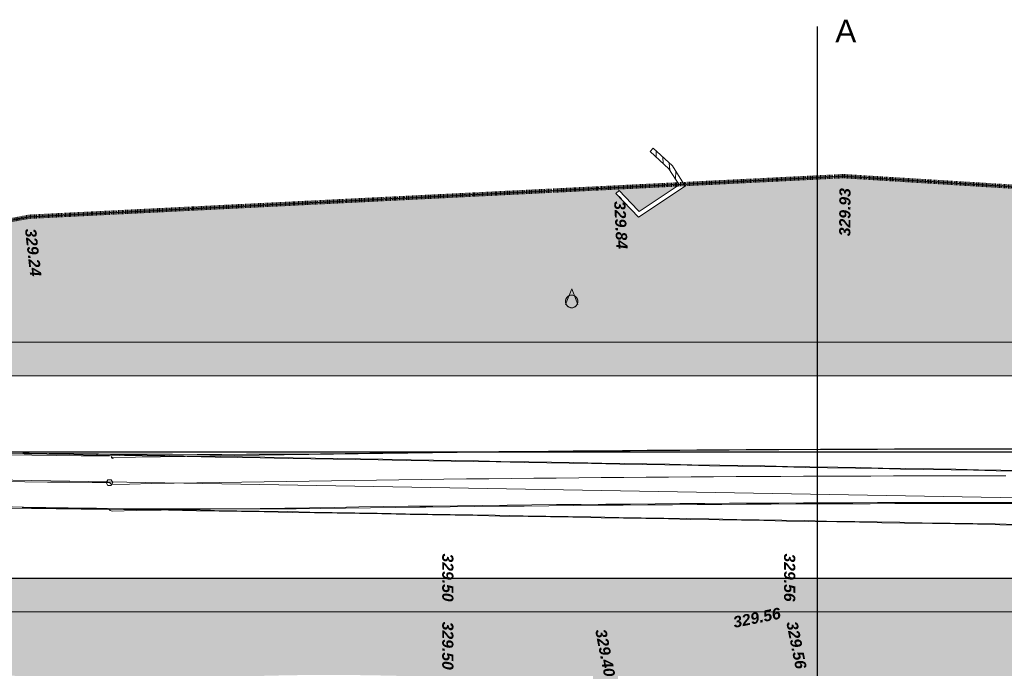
# Model space of a CAD drawing. Header units: centimetres. Extents: x -11246 to 29725, y -11714 to 13666.
# Tile 24 of 79: x 8551 to 8989, y 2563 to 2852. Entities that reach past the tile are written whole.
import ezdxf
from ezdxf.enums import TextEntityAlignment as Align

# ---------------------------------------------------------------- set-up
doc = ezdxf.new("R2010")
doc.units = ezdxf.units.CM
doc.linetypes.add('Centre 2', pattern=[0.03175, 0.006350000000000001, -0.0047625, 0.015875, -0.0047625])
doc.linetypes.add('IMPORT-BORDCHAUSSEE', pattern=[0])
for name, color, linetype, lineweight in [('0- Cloture', 7, 'Continuous', 5), ('Caches des symboles', 7, 'Continuous', 5), ('COV_EPURES', 7, 'Continuous', 5), ('Surface Projet - Textes - Altitudes', 175, 'Continuous', 0)]:
    doc.layers.add(name, color=color, linetype=linetype, lineweight=lineweight)
doc.layers.add('0- Coupes', color=7, linetype='Continuous')
doc.layers.add('0- nouvelle giration', color=7, linetype='Continuous')
for name, color, linetype, lineweight, true_color in [('0- Piste', 5, 'Continuous', 5, 0x0000ff), ('CADASTRE', 190, 'IMPORT-BORDCHAUSSEE', 5, 0x7f00ff), ('INACTIF', 4, 'Continuous', 5, 0x00ffff), ('MUR', 7, 'Continuous', 5, 0x7f3f00), ('POLYGO', 7, 'Continuous', 5, 0xa50000), ('VERDI_CLOTURE LIMITE DE PROPRIETE', 1, 'Continuous', 5, 0xff0000)]:
    doc.layers.add(name, color=color, linetype=linetype, lineweight=lineweight, true_color=true_color)
doc.styles.add('Altitude Surfaces projet', font='arialbi.ttf', dxfattribs={"height": 0.5})
doc.styles.add('CoteTitreD', font='arial.ttf', dxfattribs={"height": 0.0017})

# ---------------------------------------------------------------- blocks, each defined once
blk = doc.blocks.new('APS_VERDI_PLAN MASSE_V2_REVIT_dwg_zs_cache-14888824-RDC Bâtiment 500')
at = {"layer": 'Caches des symboles', "flags": 128}
blk.add_lwpolyline([(-97.87826604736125, 0.01486702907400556), (-97.97961916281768, -0.02711851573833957), (-98.05719005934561, -0.1046942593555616), (-98.09916927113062, -0.2060499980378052), (-98.09916927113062, -0.3157552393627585), (-98.05718029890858, -0.4171083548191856), (-97.97960455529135, -0.4946792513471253), (-97.8782488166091, -0.5366584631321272), (-97.76854357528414, -0.5366584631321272), (-97.66719045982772, -0.4946694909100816), (-97.58961956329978, -0.4170937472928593), (-97.54764035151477, -0.3157380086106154), (-97.54764035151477, -0.2060327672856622), (-97.58962932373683, -0.1046796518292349), (-97.66720506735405, -0.0271087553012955), (-97.7685608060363, 0.01487045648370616), (-97.87826604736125, 0.01487045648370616)], dxfattribs=at)
blk = doc.blocks.new('APS_VERDI_PLAN MASSE_V2_REVIT_dwg_4-14888825-RDC Bâtiment 500')
at = {"layer": 'INACTIF'}
blk.add_circle((-97.82340481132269, -0.2608940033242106), 0.2811652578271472, dxfattribs=at)
at = {"layer": 'POLYGO', "flags": 128}
blk.add_lwpolyline([(-98.10456567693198, -0.4014854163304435), (-97.82342237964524, 0.3014365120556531), (-97.54223516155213, -0.4014678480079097)], dxfattribs=at)
blk.add_blockref('APS_VERDI_PLAN MASSE_V2_REVIT_dwg_zs_cache-14888824-RDC Bâtiment 500', (0, 0))
blk = doc.blocks.new('A$Cd462aaf2')
at = {"layer": 'Surface Projet - Textes - Altitudes', "color": 94, "style": 'Altitude Surfaces projet'}
for s, rotation, p in [('329.93', 89.72691533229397, (-85.67199436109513, 2.640866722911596, -329.962915)), ('329.84', 272.8202669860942, (-95.68560578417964, 4.203620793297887, -329.962915)), ('329.24', 276.4263429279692, (-121.9052920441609, 2.981003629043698, -329.962915)), ('329.56', 11.37879138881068, (-90.63068414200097, -14.53158417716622, -329.962915)), ('329.50', 270.0005889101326, (-103.335169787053, -14.50235146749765, -329.962915)), ('329.40', 280.9916377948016, (-96.53260166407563, -14.83840268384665, -329.962915)), ('329.56', 281.377806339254, (-88.02892984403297, -14.4925042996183, -329.962915))]:
    blk.add_text(s, height=0.5, rotation=rotation, dxfattribs=at).set_placement(p, align=Align.MIDDLE_LEFT)
at = {"layer": 'Surface Projet - Textes - Altitudes', "color": 251, "style": 'Altitude Surfaces projet'}
for s, rotation, p in [('329.50', 270.0005889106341, (-103.3352009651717, -11.46901813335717, -329.962915)), ('329.56', 270.0009444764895, (-88.1226788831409, -11.46850582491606, -329.962915))]:
    blk.add_text(s, height=0.5, rotation=rotation, dxfattribs=at).set_placement(p, align=Align.MIDDLE_LEFT)

msp = doc.modelspace()

# ---------------------------------------------------------------- hatches: boundary and pattern name
at = {"lineweight": 5, "true_color": 0xcccccc}
msp.add_hatch(color=254, dxfattribs=at).paths.add_polyline_path([(9298.480891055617, 2588.361415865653), (9298.459360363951, 2603.361474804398), (8362.47535790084, 2603.361474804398), (8362.47535790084, 2693.359042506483), (9672.301703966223, 2693.358846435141), (9672.301771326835, 2603.361474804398), (9672.301690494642, 2588.361474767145), (9686.525344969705, 2588.361592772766), (9686.525344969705, 2708.229696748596), (8347.475355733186, 2708.359044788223), (8347.475355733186, 2588.361474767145), (9268.465956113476, 2588.361415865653)])
at = {"layer": '0- nouvelle giration', "true_color": 0xafd9aa}
h = msp.add_hatch(dxfattribs=at)
h.set_pattern_fill('ANSI37', color=9, scale=0.1)
h.set_pattern_definition([(45, (7774.858025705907, 2729.025990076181), (-0.2245064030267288, 0.2245064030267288), []), (135, (7774.858025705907, 2729.025990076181), (-0.2245064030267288, -0.2245064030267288), [])])
edge = h.paths.add_edge_path(flags=17)
edge.add_line((9243.541984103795, 2448.575064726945), (9243.40936045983, 2448.575064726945))
edge.add_line((9243.409360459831, 2448.575064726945), (9243.409360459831, 2452.283300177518))
edge.add_line((9243.409360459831, 2452.283300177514), (9213.88490920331, 2450.319600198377))
edge.add_line((9213.88490920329, 2450.319600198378), (9188.199382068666, 2448.577846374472))
edge.add_line((9188.199382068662, 2448.577846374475), (9189.171287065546, 2392.507545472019))
edge.add_line((9189.171287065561, 2392.507545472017), (9220.308062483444, 2392.507545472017))
edge.add_arc((9166.299928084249, 2447.735808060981), 77.24661526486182, 314.3600549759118, 360.6225102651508)
h.paths.add_polyline_path([(9193.580794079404, 2588.361280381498), (9151.378858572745, 2588.361280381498), (9151.378858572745, 2560.28840158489), (9193.580794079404, 2560.28840158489)], flags=17)
h.paths.add_polyline_path([(9211.565366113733, 2588.335298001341), (9298.470123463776, 2588.361415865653), (9298.470123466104, 2452.28840158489), (9279.95936045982, 2452.28840158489), (9279.95936045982, 2560.288401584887), (9211.565366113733, 2560.288401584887)], flags=17)
edge = h.paths.add_edge_path(flags=16)
edge.add_spline(control_points=[(8483.632647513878, 2491.67289582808), (8473.235455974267, 2509.790014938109), (8456.332076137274, 2536.759151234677), (8501.192993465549, 2563.081145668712), (8555.306705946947, 2558.802920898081), (8633.999584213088, 2558.5127796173), (8681.886392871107, 2561.543572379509), (8812.049566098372, 2556.799721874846), (8874.001381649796, 2556.759045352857), (8932.404749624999, 2532.393299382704), (8971.817682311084, 2508.735971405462), (8983.22668707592, 2487.830262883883), (8942.802987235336, 2467.393434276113), (8888.85969198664, 2450.106303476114), (8803.022821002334, 2466.397784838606), (8701.195636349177, 2474.157004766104), (8620.772392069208, 2421.262112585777), (8598.904410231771, 2381.188325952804), (8525.966500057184, 2426.863026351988), (8500.193926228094, 2466.884949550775), (8483.632647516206, 2491.672895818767)], knot_values=[0, 0, 0, 0, 5.205560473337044, 7.910229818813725, 14.48822040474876, 21.74002758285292, 32.11331442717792, 40.52655407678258, 55.68898524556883, 57.31771972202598, 57.31771972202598, 57.31771972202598, 61.13791678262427, 67.88166498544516, 74.41698641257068, 84.72255769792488, 90.46429874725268, 100.3930231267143, 105.7115883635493, 114.635439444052, 114.635439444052, 114.635439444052, 114.635439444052], degree=3, periodic=0)
edge = h.paths.add_edge_path()
edge.add_line((9095.449360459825, 2560.28840158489), (9095.449360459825, 2588.361280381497))
edge.add_line((9095.449360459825, 2588.361280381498), (8363.633069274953, 2588.361280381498))
edge.add_line((8363.633069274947, 2588.361280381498), (8347.475355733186, 2588.361474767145))
edge.add_line((8347.475355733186, 2588.361474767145), (8347.475355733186, 2708.359044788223))
edge.add_line((8347.475355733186, 2708.359044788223), (9687.301690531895, 2708.359044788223))
edge.add_line((9687.301690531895, 2708.359044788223), (9687.301690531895, 2588.361474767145))
edge.add_line((9687.301690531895, 2588.361474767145), (9672.301690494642, 2588.361474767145))
edge.add_line((9672.301690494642, 2588.361474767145), (9658.589167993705, 2570.444838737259))
edge.add_line((9658.589167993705, 2570.444838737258), (9644.323773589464, 2552.986205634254))
edge.add_line((9644.32377358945, 2552.986205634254), (9655.603645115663, 2518.865190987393))
edge.add_line((9655.603645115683, 2518.865190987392), (9643.346678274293, 2506.622590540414))
edge.add_line((9643.346678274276, 2506.622590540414), (9643.492493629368, 2506.475748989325))
edge.add_line((9643.492493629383, 2506.475748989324), (9634.972421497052, 2498.025401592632))
edge.add_line((9634.972421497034, 2498.025401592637), (9630.388485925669, 2493.679586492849))
edge.add_line((9630.38848592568, 2493.679586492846), (9513.690875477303, 2377.118757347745))
edge.add_line((9513.690875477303, 2377.118757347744), (9478.724369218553, 2387.949529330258))
edge.add_line((9478.724369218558, 2387.949529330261), (9431.822338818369, 2350.272075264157))
edge.add_line((9431.822338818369, 2350.272075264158), (9458.615029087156, 2308.056536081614))
edge.add_line((9458.61502908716, 2308.056536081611), (9374.183950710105, 2254.471155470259))
edge.add_line((9374.183950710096, 2254.471155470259), (9347.391260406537, 2296.68669463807))
edge.add_arc((9428.47269727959, 2284.534754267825), 81.9870054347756, 171.4763356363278, 199.4457140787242)
edge.add_line((9351.162448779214, 2257.240166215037), (9367.344637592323, 2226.770960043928))
edge.add_line((9367.344637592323, 2226.770960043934), (9368.115147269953, 2224.69578930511))
edge.add_line((9368.115147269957, 2224.695789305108), (9365.54978447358, 2216.76201817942))
edge.add_line((9365.54978447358, 2216.762018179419), (9377.586604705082, 2224.953351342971))
edge.add_line((9377.58660470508, 2224.953351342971), (9416.246410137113, 2253.290684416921))
edge.add_line((9416.246410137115, 2253.290684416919), (9472.805550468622, 2295.488294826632))
edge.add_line((9472.80555046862, 2295.488294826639), (9652.548377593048, 2490.212500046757))
edge.add_line((9652.548377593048, 2490.212500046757), (9772.297248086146, 2724.025990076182))
edge.add_line((9772.297248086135, 2724.025990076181), (9769.858025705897, 2724.025990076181))
edge.add_line((9769.858025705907, 2724.025990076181), (9769.858025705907, 2729.33575341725))
edge.add_line((9769.858025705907, 2729.335753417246), (8917.499999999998, 2782.141607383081))
edge.add_line((8917.5, 2782.141607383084), (8846.581691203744, 2778.610687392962))
edge.add_line((8846.581691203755, 2778.61068739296), (8847.143454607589, 2777.728416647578))
edge.add_line((8847.143454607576, 2777.72841664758), (8826.388776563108, 2763.853199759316))
edge.add_line((8826.388776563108, 2763.853199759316), (8816.320117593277, 2774.427530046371))
edge.add_line((8816.320117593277, 2774.427530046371), (8817.768253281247, 2775.806444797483))
edge.add_line((8817.768253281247, 2775.806444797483), (8826.056995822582, 2767.075139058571))
edge.add_line((8826.056995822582, 2767.075139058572), (8826.676454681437, 2766.450852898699))
edge.add_line((8826.676454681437, 2766.450852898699), (8844.406436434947, 2778.303956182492))
edge.add_line((8844.406436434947, 2778.303956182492), (8844.283974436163, 2778.496287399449))
edge.add_line((8844.28397443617, 2778.496287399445), (8555.308811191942, 2764.108632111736))
edge.add_line((8555.308811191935, 2764.10863211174), (8297.070262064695, 2716.719722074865))
edge.add_line((8297.070262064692, 2716.719722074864), (8324.772857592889, 2641.266600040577))
edge.add_line((8324.772857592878, 2641.266600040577), (8337.47535573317, 2606.411933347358))
edge.add_line((8337.475355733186, 2606.411933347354), (8350.406495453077, 2571.354894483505))
edge.add_line((8350.406495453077, 2571.354894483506), (8664.084877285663, 2275.907480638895))
edge.add_line((8664.084877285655, 2275.907480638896), (9049.047734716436, 2275.997771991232))
edge.add_line((9049.047734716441, 2275.997771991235), (9270.191889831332, 2151.868776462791))
edge.add_line((9270.19188983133, 2151.86877646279), (9236.408393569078, 2180.538972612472))
edge.add_line((9236.408393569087, 2180.538972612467), (9193.748125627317, 2216.742396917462))
edge.add_line((9193.748125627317, 2216.742396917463), (9118.340399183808, 2282.04746332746))
edge.add_line((9118.340399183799, 2282.047463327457), (9095.693738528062, 2300.976888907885))
edge.add_arc((9063.441920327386, 2254.089138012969), 56.90905869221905, 55.47779666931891, 90.22136055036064)
edge.add_line((9063.222054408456, 2310.997771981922), (9039.047734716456, 2285.997771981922))
edge.add_line((9039.047734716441, 2285.997771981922), (8989.047734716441, 2285.997771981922))
edge.add_line((8989.047734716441, 2285.997771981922), (8939.047734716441, 2285.997771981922))
edge.add_line((8939.047734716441, 2285.997771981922), (8889.047734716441, 2285.997771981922))
edge.add_line((8889.047734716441, 2285.997771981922), (8839.047734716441, 2285.997771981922))
edge.add_line((8839.047734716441, 2285.997771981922), (8789.047734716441, 2285.997771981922))
edge.add_line((8789.047734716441, 2285.997771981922), (8697.131973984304, 2285.997771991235))
edge.add_arc((8697.131973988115, 2335.997771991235), 50.00000000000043, 180.0000000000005, 269.9999999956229, ccw=False)
edge.add_line((8647.131973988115, 2335.997771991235), (8647.131973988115, 2376.370312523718))
edge.add_arc((8697.131973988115, 2376.370312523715), 50.00000000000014, 89.99999999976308, 179.9999999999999, ccw=False)
edge.add_line((8697.131973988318, 2426.370312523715), (8744.051902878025, 2426.370312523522))
edge.add_line((8744.05190287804, 2426.370312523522), (8763.955957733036, 2441.497394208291))
edge.add_line((8763.955957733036, 2441.497394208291), (8763.971094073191, 2441.477477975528))
edge.add_line((8763.971094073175, 2441.477477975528), (8775.469567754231, 2426.347907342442))
edge.add_line((8775.469567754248, 2426.347907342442), (8795.373622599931, 2441.474989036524))
edge.add_line((8795.373622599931, 2441.474989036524), (8806.868616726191, 2426.349996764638))
edge.add_line((8806.868616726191, 2426.349996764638), (8826.77267157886, 2441.47707845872))
edge.add_line((8826.77267157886, 2441.47707845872), (8838.255186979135, 2426.36850556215))
edge.add_line((8838.255186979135, 2426.36850556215), (8858.159241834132, 2441.495587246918))
edge.add_line((8858.159241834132, 2441.495587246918), (8869.6668274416, 2426.354027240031))
edge.add_line((8869.6668274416, 2426.354027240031), (8889.570882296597, 2441.4811089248))
edge.add_line((8889.570882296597, 2441.4811089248), (8901.052935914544, 2426.373143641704))
edge.add_line((8901.052935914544, 2426.373143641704), (8920.956990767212, 2441.500225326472))
edge.add_line((8920.956990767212, 2441.500225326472), (8932.357336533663, 2426.499770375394))
edge.add_line((8932.357336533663, 2426.499770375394), (8952.261391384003, 2441.626852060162))
edge.add_line((8952.261391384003, 2441.626852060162), (8963.87507857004, 2426.345684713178))
edge.add_line((8963.87507857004, 2426.345684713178), (8983.779133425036, 2441.472766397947))
edge.add_line((8983.779133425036, 2441.472766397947), (8995.218330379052, 2426.499770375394))
edge.add_line((8995.218330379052, 2426.499770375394), (9015.122385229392, 2441.626852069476))
edge.add_line((9015.122385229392, 2441.626852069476), (9026.734383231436, 2426.347907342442))
edge.add_line((9026.734383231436, 2426.347907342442), (9053.01733016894, 2446.322947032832))
edge.add_line((9053.017330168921, 2446.322947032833), (9083.277035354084, 2406.507545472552))
edge.add_line((9083.277035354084, 2406.507545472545), (9093.917035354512, 2392.507545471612))
edge.add_line((9093.917035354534, 2392.507545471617), (9145.20731835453, 2392.507545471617))
edge.add_line((9145.207318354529, 2392.507545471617), (9145.207318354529, 2445.662524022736))
edge.add_line((9145.207318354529, 2445.662524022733), (9095.449360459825, 2442.288401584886))
edge.add_line((9095.449360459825, 2442.28840158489), (9095.449360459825, 2560.288401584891))
at = {"layer": 'MUR'}
h = msp.add_hatch(dxfattribs=at)
h.set_pattern_fill('FP_1', color=256, scale=10, style=0, pattern_type=2)
h.set_pattern_definition([(85.5, (-19901877.0719743, -72396641.44400991), (-3.165212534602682, 0.2491076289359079), [])])
h.paths.add_polyline_path([(8844.32863668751, 2778.426143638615), (8846.62670857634, 2778.539985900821), (8841.450703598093, 2786.669098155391), (8832.937572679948, 2794.521875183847), (8831.581793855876, 2793.052054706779), (8839.903708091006, 2785.375661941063), (8842.045141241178, 2782.012459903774)])

# ---------------------------------------------------------------- linework, layer by layer
at = {"lineweight": 5}
msp.add_line((8363.633069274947, 2588.361280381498), (9382.076199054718, 2588.361280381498), dxfattribs=at)
at = {"layer": '0- Cloture', "flags": 128}
msp.add_lwpolyline([(9347.39126040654, 2296.686694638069), (9431.822338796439, 2350.27207524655), (9478.724369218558, 2387.949529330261), (9513.690875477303, 2377.118757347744), (9655.602004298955, 2518.86355209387), (9644.32377358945, 2552.986205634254), (9658.589167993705, 2570.444838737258), (9672.301690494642, 2588.361474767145), (9672.301690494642, 2603.361474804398), (9672.301690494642, 2693.358846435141), (8361.69901020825, 2693.358846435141), (8361.69901020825, 2603.232327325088), (9227.682943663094, 2603.232327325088), (9298.470123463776, 2603.361474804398), (9298.470123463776, 2588.361415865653), (9298.470123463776, 2558.451890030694), (9298.470123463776, 2458.78840158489), (9298.470123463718, 2452.28840158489), (9279.95936045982, 2452.28840158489)], dxfattribs=at)
at = {"layer": '0- Coupes'}
for p, q in [((8905.84036614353, 2848.645611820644), (8905.84036614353, 2195.392241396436)), ((8265.78246421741, 2659.539527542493), (9952.188710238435, 2659.539527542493))]:
    msp.add_line(p, q, dxfattribs=at)
at = {"layer": '0- Piste', "color": 1, "true_color": 0xff0000, "flags": 128}
for points in [[(8347.475355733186, 2708.359044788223), (9687.301690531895, 2708.359044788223), (9687.301690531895, 2588.361474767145), (8347.475355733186, 2588.361474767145)], [(8362.475355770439, 2693.359042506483), (9672.301690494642, 2693.359042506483), (9672.301690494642, 2603.361474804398), (8362.475355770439, 2603.361474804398)]]:
    msp.add_lwpolyline(points, close=True, dxfattribs=at)
at = {"layer": 'CADASTRE', "linetype": 'Continuous', "flags": 128}
msp.add_lwpolyline([(9769.858025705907, 2729.335753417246), (8917.5, 2782.141607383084), (8555.308811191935, 2764.10863211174), (8244.150210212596, 2707.953536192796)], dxfattribs=at)
at = {"layer": 'COV_EPURES', "color": 7}
for points in [[(8412.072844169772, 2660.864962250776, 0), (8412.900316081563, 2661.474403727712, 0), (8413.709049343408, 2661.752325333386, 0), (8424.678933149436, 2661.343898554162, 0), (8435.649573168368, 2660.956315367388, 0), (8446.6209297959, 2660.589577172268, 0), (8457.59296342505, 2660.243685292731, 0), (8468.565634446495, 2659.918640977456, 0), (8479.538903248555, 2659.614445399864, 0), (8490.512730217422, 2659.331099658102, 0), (8501.487075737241, 2659.068604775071, 0), (8512.461900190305, 2658.826961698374, 0), (8523.437163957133, 2658.606171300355, 0), (8534.41282741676, 2658.406234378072, 0), (8545.388850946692, 2658.2271516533, 0), (8556.365194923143, 2658.068923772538, 0), (8567.341819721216, 2657.931551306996, 0), (8578.318685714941, 2657.815034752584, 0), (8589.295753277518, 2657.719374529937, 0), (8590.989771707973, 2657.706469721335, 0)], [(8591.76653697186, 2657.408669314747, 0), (8592.518395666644, 2656.627941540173, 0), (8591.721925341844, 2656.915321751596, 0), (8602.599842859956, 2657.119908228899, 0), (8613.604187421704, 2657.321160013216, 0), (8624.608635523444, 2657.516668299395, 0), (8635.613184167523, 2657.706433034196, 0), (8646.617830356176, 2657.89045416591, 0), (8657.622571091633, 2658.068731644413, 0), (8668.62740337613, 2658.241265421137, 0), (8679.632324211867, 2658.40805544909, 0), (8690.637330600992, 2658.569101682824, 0), (8701.64241954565, 2658.724404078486, 0), (8712.647588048, 2658.873962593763, 0), (8723.65283311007, 2659.017777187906, 0), (8734.65815173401, 2659.155847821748, 0), (8745.663540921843, 2659.288174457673, 0), (8756.668997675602, 2659.414757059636, 0), (8767.67451899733, 2659.535595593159, 0), (8778.680101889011, 2659.650690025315, 0), (8789.685743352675, 2659.76004032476, 0), (8800.691440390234, 2659.863646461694, 0), (8811.697190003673, 2659.961508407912, 0), (8822.702989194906, 2660.053626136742, 0), (8833.708834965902, 2660.139999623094, 0), (8844.714724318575, 2660.220628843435, 0), (8855.720654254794, 2660.295513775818, 0), (8866.726621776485, 2660.364654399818, 0), (8877.732623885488, 2660.428050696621, 0), (8888.738657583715, 2660.485702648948, 0), (8899.744719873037, 2660.537610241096, 0), (8910.750807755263, 2660.583773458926, 0), (8921.756918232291, 2660.624192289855, 0), (8932.763048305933, 2660.65886672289, 0), (8943.769194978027, 2660.687796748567, 0), (8954.775355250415, 2660.710982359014, 0), (8965.781526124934, 2660.728423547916, 0), (8976.787704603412, 2660.740120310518, 0), (8987.793887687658, 2660.74607264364, 0), (8998.800072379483, 2660.746280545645, 0)], [(8730.40241891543, 2659.239187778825, 0), (8731.350818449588, 2659.2525358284, 0), (8731.350818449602, 2659.2525358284, 0), (8742.229923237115, 2659.385082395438, 0), (8753.235431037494, 2659.513457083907, 0), (8764.241004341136, 2659.636087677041, 0), (8775.246640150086, 2659.752974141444, 0), (8786.25233546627, 2659.864116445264, 0), (8797.258087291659, 2659.969514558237, 0), (8808.263892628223, 2660.069168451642, 0), (8819.269748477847, 2660.163078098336, 0), (8830.275651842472, 2660.251243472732, 0), (8841.281599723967, 2660.333664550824, 0), (8852.287589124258, 2660.410341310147, 0), (8863.293617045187, 2660.481273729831, 0), (8874.299680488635, 2660.546461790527, 0), (8885.305776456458, 2660.605905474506, 0), (8896.311901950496, 2660.659604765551, 0), (8907.318053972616, 2660.70755964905, 0), (8918.324229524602, 2660.749770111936, 0), (8929.330425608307, 2660.786236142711, 0), (8940.33663922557, 2660.816957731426, 0), (8951.342867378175, 2660.841934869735, 0), (8962.34910706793, 2660.861167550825, 0), (8973.355355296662, 2660.874655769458, 0), (8984.361609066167, 2660.882399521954, 0), (8995.36786537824, 2660.884398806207, 0)], [(8995.475479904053, 2650.985466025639, 0), (8985.478221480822, 2651.159908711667, 0), (8975.480781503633, 2651.334354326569, 0), (8965.483186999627, 2651.508802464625, 0), (8952.986011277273, 2651.72686565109, 0), (8942.988148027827, 2651.901318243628, 0), (8932.990193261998, 2652.075772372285, 0), (8922.992160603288, 2652.25022781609, 0), (8910.494527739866, 2652.46829868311, 0), (8900.496359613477, 2652.642756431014, 0), (8890.49814535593, 2652.817214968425, 0), (8880.499891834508, 2652.991674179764, 0), (8870.501604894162, 2653.16613396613, 0), (8858.00459986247, 2653.384193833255, 0), (8848.006121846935, 2653.558656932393, 0), (8838.007643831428, 2653.733120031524, 0), (8828.009165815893, 2653.907583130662, 0), (8818.010687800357, 2654.0820462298, 0), (8805.512590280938, 2654.300125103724, 0), (8795.514112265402, 2654.474588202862, 0), (8785.515634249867, 2654.649051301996, 0), (8775.517156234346, 2654.823514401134, 0), (8763.019058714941, 2655.041593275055, 0), (8753.020580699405, 2655.216056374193, 0), (8743.02210268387, 2655.390519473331, 0), (8733.023624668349, 2655.564982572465, 0), (8723.025146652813, 2655.739445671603, 0), (8710.527049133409, 2655.957524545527, 0), (8700.528571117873, 2656.131987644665, 0), (8690.530093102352, 2656.306450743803, 0), (8680.531615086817, 2656.480913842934, 0), (8670.533137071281, 2656.655376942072, 0), (8658.035039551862, 2656.873455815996, 0), (8648.03656153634, 2657.047918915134, 0), (8638.038083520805, 2657.222382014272, 0), (8625.5399860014, 2657.440460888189, 0), (8615.541507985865, 2657.614923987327, 0), (8605.543029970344, 2657.789387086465, 0), (8595.544551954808, 2657.963850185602, 0), (8585.546073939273, 2658.13831328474, 0), (8573.047976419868, 2658.356392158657, 0), (8563.049498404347, 2658.530855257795, 0), (8553.051020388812, 2658.705318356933, 0), (8543.052542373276, 2658.879781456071, 0)], [(8552.450243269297, 2659.015867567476, 0), (8553.103069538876, 2659.005953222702, 0), (8553.10306953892, 2659.005953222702, 0), (8564.077919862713, 2658.862381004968, 0), (8575.05302316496, 2658.739661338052, 0), (8586.028339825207, 2658.637794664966, 0), (8597.00383022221, 2658.556781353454, 0), (8607.979454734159, 2658.49662169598, 0), (8618.955173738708, 2658.45731590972, 0), (8629.93094761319, 2658.438864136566, 0), (8640.906736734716, 2658.441266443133, 0), (8651.882501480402, 2658.464522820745, 0), (8662.858202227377, 2658.508633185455, 0), (8673.833799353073, 2658.573597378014, 0), (8684.809253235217, 2658.659415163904, 0), (8695.784524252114, 2658.766086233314, 0), (8706.759572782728, 2658.893610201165, 0), (8717.734359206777, 2659.041986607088, 0), (8728.708843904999, 2659.211214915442, 0), (8730.40241891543, 2659.239187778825, 0)], [(8997.582630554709, 2651.280544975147, 0), (8987.585059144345, 2651.450158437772, 0), (8977.587349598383, 2651.620509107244, 0), (8967.589523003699, 2651.791484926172, 0), (8957.591597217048, 2651.962990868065, 0), (8945.094073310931, 2652.177997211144, 0), (8935.095976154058, 2652.350419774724, 0), (8925.097821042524, 2652.523152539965, 0), (8915.09961680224, 2652.696148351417, 0), (8902.601803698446, 2652.912702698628, 0), (8892.603514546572, 2653.086153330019, 0), (8882.605196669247, 2653.259757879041, 0), (8872.606854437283, 2653.433492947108, 0), (8862.60849155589, 2653.607338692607, 0), (8850.110513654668, 2653.824776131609, 0), (8840.112115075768, 2653.99881324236, 0), (8830.113704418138, 2654.172915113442, 0), (8820.115283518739, 2654.347071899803, 0), (8810.116853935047, 2654.52127525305, 0), (8797.61880673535, 2654.739084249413, 0), (8787.620362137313, 2654.913368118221, 0), (8777.621912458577, 2655.087679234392, 0), (8765.123844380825, 2655.305600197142, 0), (8755.125385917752, 2655.479958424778, 0), (8745.126924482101, 2655.654332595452, 0), (8735.128460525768, 2655.828720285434, 0), (8725.129994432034, 2656.003119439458, 0), (8712.63190929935, 2656.221131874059, 0), (8702.633439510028, 2656.39555084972, 0), (8692.634968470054, 2656.569976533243, 0), (8682.63649636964, 2656.744407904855, 0), (8672.63802336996, 2656.918844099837, 0), (8660.139931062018, 2657.136895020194, 0), (8650.14145650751, 2657.311339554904, 0), (8640.142981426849, 2657.485786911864, 0), (8630.14450590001, 2657.660236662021, 0), (8617.646410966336, 2657.878301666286, 0), (8607.647934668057, 2658.052755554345, 0), (8597.649458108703, 2658.227210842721, 0), (8585.15136210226, 2658.44528160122, 0), (8575.15288509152, 2658.619739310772, 0), (8565.154407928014, 2658.79419783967, 0), (8555.155930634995, 2658.968657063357, 0), (8552.450243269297, 2659.015867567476, 0)], [(8413.246198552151, 2637.741439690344, 0), (8413.837850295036, 2638.340119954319, 0), (8413.029117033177, 2638.062198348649, 0), (8424.04401347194, 2637.652522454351, 0), (8435.059668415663, 2637.263775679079, 0), (8446.076042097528, 2636.895959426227, 0), (8457.093094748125, 2636.549075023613, 0), (8468.110786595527, 2636.22312372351, 0), (8479.129077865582, 2635.918106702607, 0), (8490.14792878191, 2635.634025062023, 0), (8501.167299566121, 2635.370879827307, 0), (8512.187150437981, 2635.128671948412, 0), (8523.207441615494, 2634.907402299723, 0), (8534.228133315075, 2634.70707168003, 0), (8545.249185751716, 2634.527680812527, 0), (8556.270559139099, 2634.369230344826, 0), (8567.292213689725, 2634.231720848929, 0), (8578.31410961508, 2634.115152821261, 0), (8589.336207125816, 2634.019526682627, 0), (8591.037174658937, 2634.006634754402, 0)], [(8995.078387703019, 2627.288793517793, 0), (8985.078690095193, 2627.463277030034, 0), (8975.079174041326, 2627.637757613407, 0), (8965.079812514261, 2627.812235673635, 0), (8952.58079319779, 2628.030330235, 0), (8942.581700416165, 2628.204803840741, 0), (8932.582699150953, 2628.379275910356, 0), (8922.583775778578, 2628.553746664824, 0), (8910.08521360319, 2628.771833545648, 0), (8900.086425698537, 2628.94630199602, 0), (8890.087683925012, 2629.120769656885, 0), (8880.088981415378, 2629.295236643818, 0), (8870.090312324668, 2629.469703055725, 0), (8857.591122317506, 2629.687800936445, 0), (8847.592644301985, 2629.862264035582, 0), (8837.59416628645, 2630.03672713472, 0), (8827.595688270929, 2630.211190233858, 0), (8817.597210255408, 2630.385653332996, 0), (8805.099112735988, 2630.603732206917, 0), (8795.100634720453, 2630.778195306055, 0), (8785.102156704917, 2630.952658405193, 0), (8775.103678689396, 2631.127121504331, 0), (8762.605581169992, 2631.345200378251, 0), (8752.607103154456, 2631.519663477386, 0), (8742.60862513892, 2631.694126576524, 0), (8732.6101471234, 2631.868589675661, 0), (8722.611669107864, 2632.043052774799, 0), (8710.113571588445, 2632.261131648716, 0), (8700.11509357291, 2632.435594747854, 0), (8690.116615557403, 2632.610057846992, 0), (8680.118137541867, 2632.78452094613, 0), (8670.119659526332, 2632.958984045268, 0), (8657.621562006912, 2633.177062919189, 0), (8647.623083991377, 2633.351526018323, 0), (8637.624605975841, 2633.525989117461, 0), (8625.126508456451, 2633.744067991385, 0), (8615.128030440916, 2633.918531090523, 0), (8605.12955242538, 2634.092994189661, 0), (8595.131074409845, 2634.267457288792, 0), (8585.132596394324, 2634.44192038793, 0), (8572.634498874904, 2634.659999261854, 0), (8562.636020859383, 2634.834462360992, 0), (8552.637542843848, 2635.00892546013, 0), (8542.639064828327, 2635.183388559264, 0)], [(8552.026306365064, 2634.719565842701, 0), (8552.762122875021, 2634.708345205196, 0), (8552.762122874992, 2634.708345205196, 0), (8563.7831394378, 2634.564169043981, 0), (8574.80441004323, 2634.440933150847, 0), (8585.825894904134, 2634.338637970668, 0), (8596.847554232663, 2634.257283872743, 0), (8607.869348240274, 2634.196871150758, 0), (8618.89123713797, 2634.157400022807, 0), (8629.913181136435, 2634.138870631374, 0), (8640.935140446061, 2634.141283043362, 0), (8651.957075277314, 2634.164637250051, 0), (8662.97894584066, 2634.208933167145, 0), (8674.00071234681, 2634.274170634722, 0), (8685.02233500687, 2634.360349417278, 0), (8696.043774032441, 2634.467469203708, 0), (8707.064989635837, 2634.595529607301, 0), (8718.085942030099, 2634.744530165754, 0), (8729.1065914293, 2634.91447034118, 0), (8730.807290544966, 2634.942560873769, 0)], [(8997.171690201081, 2626.984019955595, 0), (8987.172141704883, 2627.153666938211, 0), (8977.172755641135, 2627.324046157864, 0), (8967.17350740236, 2627.495046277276, 0), (8957.174376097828, 2627.666572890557, 0), (8944.675599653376, 2627.881600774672, 0), (8934.676670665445, 2628.054037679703, 0), (8924.677810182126, 2628.226782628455, 0), (8914.679007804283, 2628.399788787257, 0), (8902.180573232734, 2628.616353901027, 0), (8892.181871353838, 2628.789811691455, 0), (8882.18320349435, 2628.963422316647, 0), (8872.18456448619, 2629.137162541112, 0), (8862.185949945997, 2629.311012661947, 0), (8849.687710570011, 2629.528454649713, 0), (8839.68913834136, 2629.702494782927, 0), (8829.69058043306, 2629.876599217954, 0), (8819.692034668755, 2630.050758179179, 0), (8809.693499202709, 2630.224963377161, 0), (8797.195341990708, 2630.442774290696, 0), (8787.19682433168, 2630.617059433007, 0), (8777.198312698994, 2630.79137162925, 0), (8764.700180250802, 2631.009293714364, 0), (8754.701679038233, 2631.183652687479, 0), (8744.703181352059, 2631.358027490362, 0), (8734.704686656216, 2631.532415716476, 0), (8724.706194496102, 2631.70681532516, 0), (8712.20808228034, 2631.924828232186, 0), (8702.209594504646, 2632.099247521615, 0), (8692.211108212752, 2632.273673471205, 0), (8682.212623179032, 2632.448105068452, 0), (8672.214139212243, 2632.622541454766, 0), (8659.716035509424, 2632.840592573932, 0), (8649.717553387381, 2633.015037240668, 0), (8639.71907188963, 2633.18948470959, 0), (8629.720590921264, 2633.363934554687, 0), (8617.222490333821, 2633.581999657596, 0), (8607.22401028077, 2633.756453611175, 0), (8597.225530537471, 2633.930908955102, 0), (8584.727431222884, 2634.148979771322, 0), (8574.728952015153, 2634.323437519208, 0), (8564.730472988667, 2634.497896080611, 0), (8554.731994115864, 2634.672355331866, 0), (8552.026306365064, 2634.719565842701, 0)], [(8590.26040939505, 2634.30443516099, 0), (8591.31573730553, 2633.505924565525, 0), (8592.112207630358, 2633.218544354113, 0), (8602.97789907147, 2633.422932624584, 0), (8613.969875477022, 2633.623990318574, 0), (8624.961955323, 2633.819310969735, 0), (8635.954135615, 2634.008894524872, 0), (8646.946413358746, 2634.192740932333, 0), (8657.938785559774, 2634.370850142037, 0), (8668.931249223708, 2634.543222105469, 0), (8679.923801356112, 2634.709856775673, 0), (8690.916438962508, 2634.870754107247, 0), (8701.909159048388, 2635.025914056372, 0), (8712.901958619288, 2635.175336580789, 0), (8723.894834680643, 2635.319021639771, 0), (8734.887784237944, 2635.456969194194, 0), (8745.880804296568, 2635.589179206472, 0), (8756.873891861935, 2635.715651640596, 0), (8767.867043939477, 2635.836386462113, 0), (8778.860257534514, 2635.951383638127, 0), (8789.85352965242, 2636.060643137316, 0), (8800.846857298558, 2636.16416492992, 0), (8811.84023747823, 2636.261948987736, 0), (8822.833667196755, 2636.353995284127, 0), (8833.82714345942, 2636.440303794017, 0), (8844.82066327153, 2636.520874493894, 0), (8855.814223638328, 2636.595707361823, 0), (8866.807821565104, 2636.664802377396, 0), (8877.801454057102, 2636.728159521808, 0), (8888.795118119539, 2636.785778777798, 0), (8899.788810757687, 2636.837660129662, 0), (8910.782528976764, 2636.88380356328, 0), (8921.776269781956, 2636.924209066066, 0), (8932.770030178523, 2636.958876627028, 0), (8943.76380717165, 2636.987806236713, 0), (8954.757597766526, 2637.010997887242, 0), (8965.751398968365, 2637.028451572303, 0), (8976.74520778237, 2637.040167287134, 0), (8987.739021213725, 2637.046145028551, 0), (8998.732836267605, 2637.046384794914, 0)], [(8730.807290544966, 2634.942560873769, 0), (8731.65312589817, 2634.954416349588, 0), (8731.65312589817, 2634.954416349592, 0), (8742.519694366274, 2635.086810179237, 0), (8753.512520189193, 2635.215036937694, 0), (8764.505411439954, 2635.337526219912, 0), (8775.498365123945, 2635.454277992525, 0), (8786.491378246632, 2635.565292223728, 0), (8797.484447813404, 2635.670568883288, 0), (8808.477570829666, 2635.770107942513, 0), (8819.470744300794, 2635.863909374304, 0), (8830.463965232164, 2635.951973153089, 0), (8841.457230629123, 2636.03429925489, 0), (8852.450537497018, 2636.110887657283, 0), (8863.44388284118, 2636.181738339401, 0), (8874.437263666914, 2636.24685128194, 0), (8885.430676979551, 2636.306226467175, 0), (8896.42411978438, 2636.359863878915, 0), (8907.417589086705, 2636.407763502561, 0), (8918.411081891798, 2636.449925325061, 0), (8929.40459520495, 2636.486349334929, 0), (8940.398126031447, 2636.51703552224, 0), (8951.391671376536, 2636.54198387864, 0), (8962.38522824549, 2636.561194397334, 0), (8973.37879364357, 2636.574667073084, 0), (8984.372364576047, 2636.582401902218, 0), (8995.36593804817, 2636.584398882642, 0)]]:
    msp.add_polyline3d(points, dxfattribs=at)
at = {"layer": 'COV_EPURES', "color": 6}
for points in [[(9080.263996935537, 2637.654193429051, 0), (8412.659521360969, 2649.303200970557, 0)], [(8413.3690831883, 2649.907261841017, 0), (8423.362133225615, 2649.534533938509, 0), (8433.355812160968, 2649.179067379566, 0), (8443.350090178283, 2648.840863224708, 0), (8453.344937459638, 2648.519922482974, 0), (8463.340324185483, 2648.21624611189, 0), (8473.336220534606, 2647.929835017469, 0), (8483.332596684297, 2647.660690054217, 0), (8493.329422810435, 2647.408812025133, 0), (8503.326669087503, 2647.174201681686, 0), (8513.324305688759, 2646.956859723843, 0), (8523.322302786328, 2646.756786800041, 0), (8533.320630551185, 2646.573983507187, 0), (8543.319259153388, 2646.408450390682, 0), (8553.318158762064, 2646.260187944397, 0), (8563.317299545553, 2646.129196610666, 0), (8573.316651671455, 2646.015476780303, 0), (8583.316185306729, 2645.919028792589, 0), (8591.01347318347, 2645.856552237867, 0)], [(8592.513473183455, 2645.856552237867, 0), (8591.763473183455, 2647.155590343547, 0), (8590.263473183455, 2647.155590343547, 0), (8589.51347318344, 2645.856552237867, 0), (8590.263473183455, 2644.55751413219, 0), (8591.763473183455, 2644.55751413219, 0), (8592.513473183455, 2645.856552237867, 0)], [(8591.917066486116, 2645.066933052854, 0), (8599.789391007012, 2645.215563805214, 0), (8609.787688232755, 2645.400092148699, 0), (8619.786071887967, 2645.579876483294, 0), (8629.784539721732, 2645.754916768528, 0), (8639.78308948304, 2645.92521296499, 0), (8649.78171892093, 2646.090765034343, 0), (8659.780425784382, 2646.25157293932, 0), (8669.77920782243, 2646.407636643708, 0), (8679.778062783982, 2646.558956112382, 0), (8689.776988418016, 2646.705531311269, 0), (8699.775982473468, 2646.847362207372, 0), (8709.775042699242, 2646.984448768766, 0), (8719.774166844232, 2647.116790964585, 0), (8729.773352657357, 2647.24438876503, 0), (8739.772597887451, 2647.367242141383, 0), (8749.771900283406, 2647.485351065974, 0), (8759.771257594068, 2647.598715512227, 0), (8769.770667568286, 2647.707335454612, 0), (8779.770127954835, 2647.811210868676, 0), (8789.769636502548, 2647.91034173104, 0), (8799.769190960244, 2648.004728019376, 0), (8809.768789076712, 2648.094369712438, 0), (8819.768428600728, 2648.179266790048, 0), (8829.768107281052, 2648.259419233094, 0), (8839.767822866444, 2648.334827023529, 0), (8849.76757310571, 2648.405490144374, 0), (8859.767355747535, 2648.471408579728, 0), (8869.767168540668, 2648.53258231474, 0), (8879.767009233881, 2648.589011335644, 0), (8889.766875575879, 2648.64069562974, 0), (8899.766765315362, 2648.687635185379, 0), (8909.766676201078, 2648.729829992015, 0), (8919.766605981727, 2648.767280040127, 0), (8929.766552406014, 2648.79998532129, 0), (8939.766513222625, 2648.827945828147, 0), (8949.766486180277, 2648.851161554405, 0), (8959.766469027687, 2648.869632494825, 0), (8969.766459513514, 2648.883358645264, 0), (8979.766455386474, 2648.892340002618, 0), (8989.766454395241, 2648.896576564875, 0)], [(8591.01347318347, 2645.856552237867, 0), (8591.917066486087, 2645.066933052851, 0)]]:
    msp.add_polyline3d(points, dxfattribs=at)
at = {"layer": 'MUR'}
msp.add_line((8816.320117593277, 2774.427530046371), (8818.749747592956, 2771.994230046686), dxfattribs=at)
at = {"layer": 'MUR', "flags": 128}
msp.add_lwpolyline([(8832.937572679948, 2794.521875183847), (8841.450703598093, 2786.669098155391), (8847.143454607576, 2777.72841664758), (8826.388776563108, 2763.853199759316), (8816.320117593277, 2774.427530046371), (8817.768253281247, 2775.806444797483), (8826.056995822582, 2767.075139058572), (8826.676454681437, 2766.450852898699), (8844.406436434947, 2778.303956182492), (8839.903708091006, 2785.375661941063), (8831.581793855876, 2793.052054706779)], close=True, dxfattribs=at)
at = {"layer": 'VERDI_CLOTURE LIMITE DE PROPRIETE', "linetype": 'Centre 2', "lineweight": 90, "flags": 128}
msp.add_lwpolyline([(9270.191889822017, 2151.868776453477), (9049.047734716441, 2275.997771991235), (8664.084877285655, 2275.907480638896), (8350.466104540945, 2571.298749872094), (8337.475355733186, 2606.411933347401), (8297.070262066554, 2716.719722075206), (8555.308811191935, 2764.10863211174), (8917.5, 2782.141607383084), (9769.858025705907, 2729.335753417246)], dxfattribs=at)

# ---------------------------------------------------------------- block references
at = {"xscale": 10, "yscale": 10, "zscale": 10}
for name in ['A$Cd462aaf2', 'APS_VERDI_PLAN MASSE_V2_REVIT_dwg_4-14888825-RDC Bâtiment 500']:
    msp.add_blockref(name, (9774.858025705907, 2729.025990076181), dxfattribs=at)

# ---------------------------------------------------------------- texts
at = {"insert": (8913.942022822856, 2851.717475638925), "char_height": 10, "attachment_point": 1, "style": 'CoteTitreD'}
msp.add_mtext_dynamic_manual_height_columns('A ', width=99.13638986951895, gutter_width=10, heights=[0], dxfattribs=at)

doc.saveas('drawing.dxf')
